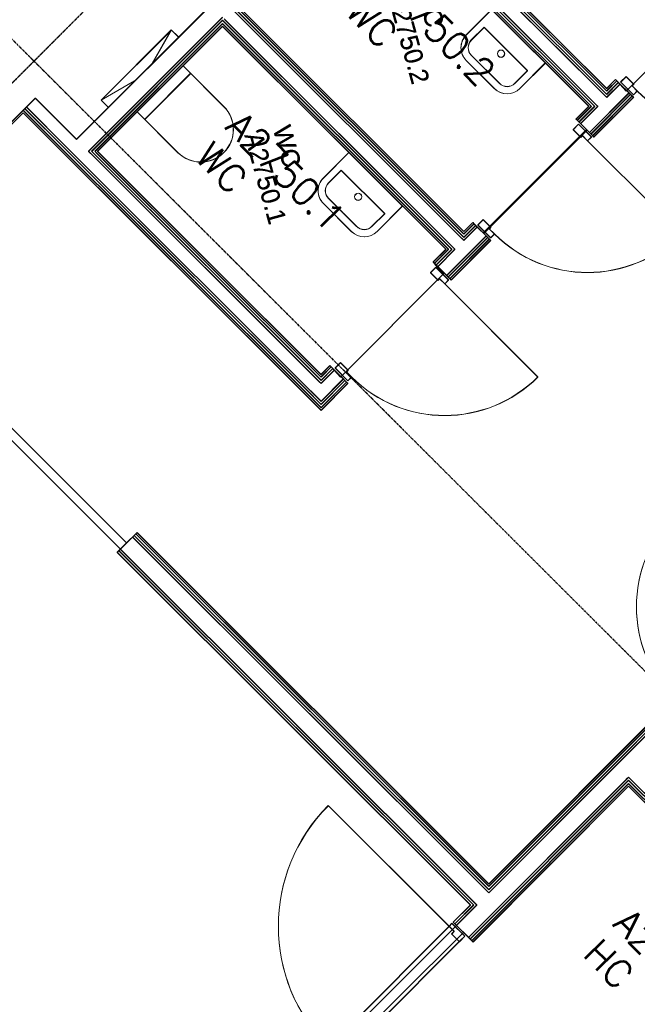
# Model space of a CAD drawing. Header units: millimetres. Extents: x 1589461 to 1701858, y 2333614 to 2610588.
# Tile 44 of 50: x 1665960 to 1669382, y 2589984 to 2595440. Entities that reach past the tile are written whole.
import ezdxf
from ezdxf.enums import TextEntityAlignment as Align

# ---------------------------------------------------------------- set-up
doc = ezdxf.new("R2010")
doc.units = ezdxf.units.MM
doc.linetypes.add('zv001-h02-a-200-1-0001$0$Grid Line', pattern=[22.225, 12.7, -3.175, 3.175, -3.175])
for name, color, linetype in [('isy-zv001-h02$0$A861 soner eks', 255, 'Continuous'), ('isy-zv001-h02$0$A862-B-T', 255, 'Continuous'), ('isy-zv001-h02$0$A862-N-RLin', 255, 'Continuous'), ('isy-zv001-h02$0$A862-N-T', 255, 'Continuous'), ('isy-zv001-h02$0$A862-NA', 255, 'Continuous'), ('isy-zv001-h02$0$A862-NR', 255, 'Continuous')]:
    doc.layers.add(name, color=color, linetype=linetype)
for name, color, linetype, lineweight in [('zv001-h02-a-200-1-0001$0$24_Dør', 7, 'Continuous', 0), ('zv001-h02-a-200-1-0001$0$24_Innervegg', 7, 'Continuous', 0), ('zv001-h02-a-200-1-0001$0$271_Fast inventar', 7, 'Continuous', 0), ('zv001-h02-a-200-1-0001$0$822_Akselinjer', 7, 'Continuous', 0), ('zv001-h02-a-200-1-0001$0$83_Tekst', 7, 'Continuous', 0)]:
    doc.layers.add(name, color=color, linetype=linetype, lineweight=lineweight)
doc.styles.add('isy-zv001-h02$0$ROMANS', font='romans.shx')
doc.styles.add('isy-zv001-h02$0$Standard', font='txt')
doc.styles.add('zv001-h02-a-200-1-0001$0$Arial_9', font='arial.ttf', dxfattribs={"height": 150})

# ---------------------------------------------------------------- blocks, each defined once
blk = doc.blocks.new('isy-zv001-h02$0$Arkiv_0.975_234', base_point=(302896.2, 40813.4))
at = {"linetype": 'Continuous', "style": 'isy-zv001-h02$0$Standard', "flags": 1}
for tag in ['floor_f', 'ROOM_WALLS_SURF', 'ROOM_DOORS_SURF', 'ROOM_WINDS_SURF', 'ROOM_BASELEV', 'ROOM_HEIGHT', 'ROOM_NET_AREA', 'ROOM_REDUCED_AREA', 'ROOM_CALC_AREA', 'ROOM_VOLUME']:
    blk.add_attdef(tag, text='', height=2000, dxfattribs=at).set_placement((302896.2, 39780.3), align=Align.BOTTOM_LEFT)
at = {"layer": 'isy-zv001-h02$0$A862-B-T', "linetype": 'Continuous', "style": 'isy-zv001-h02$0$Standard'}
blk.add_attdef('Bruttoareal', text='', height=2000, dxfattribs=at).set_placement((302896.2, 39780.3), align=Align.BOTTOM_LEFT)
at = {"layer": 'isy-zv001-h02$0$A862-N-T', "color": 2, "style": 'isy-zv001-h02$0$Standard'}
blk.add_attdef('Nettoareal', text='', height=125, dxfattribs=at).set_placement((302614.3, 40514.5), align=Align.BOTTOM_LEFT)
at = {"layer": 'isy-zv001-h02$0$A862-NA', "color": 1, "style": 'isy-zv001-h02$0$Standard'}
blk.add_attdef('ROOM_NAME', text='', height=125, dxfattribs=at).set_placement((302614.3, 40702), align=Align.BOTTOM_LEFT)
at = {"layer": 'isy-zv001-h02$0$A862-NR', "style": 'isy-zv001-h02$0$Standard'}
blk.add_attdef('ROOM_NUMBER', text='', height=125, dxfattribs=at).set_placement((302614.3, 40889.5), align=Align.BOTTOM_LEFT)

msp = doc.modelspace()

# ---------------------------------------------------------------- linework, layer by layer
at = {"layer": 'isy-zv001-h02$0$A862-N-RLin'}
for points in [[(1668666.4, 2596988.4), (1667974.5, 2596295.4), (1669212, 2595059.7), (1669261.4, 2595109.3), (1669268.5, 2595102.2), (1669319.8, 2595044), (1669891.6, 2595616.6), (1669841.2, 2595674.1), (1669833.3, 2595682), (1669903.9, 2595752.7)], [(1668420.6, 2594267.2), (1668470, 2594316.7), (1668477.1, 2594309.7), (1668528.6, 2594258.7), (1669100.5, 2594831.4), (1669049.8, 2594881.5), (1669041.9, 2594889.4), (1669112.6, 2594960.2), (1667875.1, 2596195.9), (1667183.1, 2595502.9)], [(1667083.7, 2595403.3), (1666391.7, 2594710.3), (1667629.2, 2593474.7), (1667678.7, 2593524.2), (1667685.8, 2593517.1), (1667737, 2593458.9), (1668308.9, 2594031.6), (1668258.4, 2594089), (1668250.5, 2594096.9), (1668321.2, 2594167.6)], [(1668471.8, 2590328.9), (1668464.7, 2590336), (1668464.7, 2590336), (1668418.5, 2590382), (1667703.2, 2589670), (1667750.7, 2589622.6), (1667750.7, 2589622.6), (1667758.6, 2589614.7), (1667546.6, 2589402.4), (1669136.1, 2587815.3), (1670923.3, 2589605.2), (1669333.8, 2591192.2)]]:
    msp.add_lwpolyline(points, close=True, dxfattribs=at)
for points in [[(1669895.1, 2595620.2), (1669323.3, 2595047.5), (1669353.4, 2595017.4), (1669361.3, 2595009.5), (1669141.8, 2594789.7), (1669134.7, 2594796.7), (1669103.8, 2594827.6), (1668531.9, 2594254.9), (1668562, 2594224.9), (1668570, 2594217), (1668350.4, 2593997.1), (1668343.4, 2594004.2), (1668312.4, 2594035.1), (1667740.5, 2593462.4), (1667770.7, 2593432.3), (1667778.6, 2593424.4), (1667629.7, 2593275.3), (1667622.7, 2593282.4), (1665979.3, 2594923.3), (1665131.7, 2594074.4)], [(1665703.4, 2593387.4), (1666551.7, 2592540.3), (1666602.7, 2592591.4), (1666609.8, 2592598.5), (1668559.3, 2590651.8), (1669556.1, 2591650.1)], [(1665668.3, 2593353.9), (1666518.8, 2592505.6), (1666500.6, 2592487.5), (1668456.9, 2590535.1), (1668361.7, 2590439.8), (1668379.8, 2590420.8), (1667666.1, 2589706.1), (1667648.1, 2589725.1), (1667033.7, 2589108.1), (1668843.4, 2587301), (1669002.6, 2587460.4), (1676263.6, 2580188.3)]]:
    msp.add_lwpolyline(points, dxfattribs=at)
at = {"layer": 'zv001-h02-a-200-1-0001$0$24_Dør'}
for p, q in [((1669289.7, 2595095.1), (1669319.4, 2595124.9)), ((1669360.5, 2595024.5), (1669289.7, 2595095.1)), ((1669290.1, 2595093.8), (1669319.8, 2595123.5)), ((1669360.8, 2595023.2), (1669290.1, 2595093.8)), ((1669361.9, 2595082.5), (1669319.4, 2595124.9)), ((1669362.2, 2595081.1), (1669319.8, 2595123.5)), ((1669361.9, 2595082.5), (1669353.4, 2595074)), ((1669362.2, 2595081.1), (1669353.7, 2595072.7)), ((1669381.7, 2595045.7), (1669353.4, 2595074)), ((1669382, 2595044.4), (1669353.7, 2595072.7)), ((1669381.7, 2595045.7), (1669360.5, 2595024.5)), ((1669382, 2595044.4), (1669360.8, 2595023.2)), ((1669056.5, 2594861.6), (1669026.9, 2594831.9)), ((1669056.9, 2594860.3), (1669027.2, 2594830.6)), ((1669127.3, 2594791), (1669056.5, 2594861.6)), ((1669127.7, 2594789.6), (1669056.9, 2594860.3)), ((1669069.3, 2594789.5), (1669026.9, 2594831.9)), ((1669069.7, 2594788.2), (1669027.2, 2594830.6)), ((1669069.3, 2594789.5), (1669077.8, 2594798)), ((1669069.7, 2594788.2), (1669078.2, 2594796.7)), ((1669106.1, 2594769.7), (1669077.8, 2594798)), ((1669106.5, 2594768.4), (1669078.2, 2594796.7)), ((1669106.1, 2594769.7), (1669127.3, 2594791)), ((1669106.1, 2594769.7), (1669622.7, 2594253.9)), ((1669106.5, 2594768.4), (1669127.7, 2594789.6)), ((1669106.5, 2594768.4), (1669623, 2594252.6)), ((1668498.3, 2594302.6), (1668528, 2594332.3)), ((1668498.7, 2594301.3), (1668528.4, 2594331)), ((1668570.5, 2594289.9), (1668528, 2594332.3)), ((1668570.8, 2594288.6), (1668528.4, 2594331)), ((1668569.1, 2594231.9), (1668498.3, 2594302.6)), ((1668569.5, 2594230.6), (1668498.7, 2594301.3)), ((1668570.5, 2594289.9), (1668562, 2594281.4)), ((1668590.3, 2594253.2), (1668562, 2594281.4)), ((1668570.8, 2594288.6), (1668562.4, 2594280.1)), ((1668590.7, 2594251.8), (1668562.4, 2594280.1)), ((1668590.3, 2594253.2), (1668569.1, 2594231.9)), ((1668590.7, 2594251.8), (1668569.5, 2594230.6)), ((1668265.2, 2594069.1), (1668235.5, 2594039.4)), ((1668278, 2593997), (1668235.5, 2594039.4)), ((1668265.5, 2594067.8), (1668235.9, 2594038)), ((1668335.9, 2593998.4), (1668265.2, 2594069.1)), ((1668336.3, 2593997.1), (1668265.5, 2594067.8)), ((1668278.3, 2593995.6), (1668235.9, 2594038)), ((1668278, 2593997), (1668286.4, 2594005.5)), ((1668278.3, 2593995.6), (1668286.8, 2594004.1)), ((1668314.7, 2593977.2), (1668286.4, 2594005.5)), ((1668315.1, 2593975.9), (1668286.8, 2594004.1)), ((1668314.7, 2593977.2), (1668335.9, 2593998.4)), ((1668315.1, 2593975.9), (1668336.3, 2593997.1)), ((1668314.7, 2593977.2), (1668831.3, 2593461.4)), ((1668315.1, 2593975.9), (1668831.7, 2593460.1)), ((1667707, 2593510.1), (1667736.6, 2593539.8)), ((1667777.7, 2593439.4), (1667707, 2593510.1)), ((1667707.3, 2593508.7), (1667737, 2593538.4)), ((1667778.1, 2593438.1), (1667707.3, 2593508.7)), ((1667779.1, 2593497.4), (1667736.6, 2593539.8)), ((1667779.5, 2593496.1), (1667737, 2593538.4)), ((1667779.1, 2593497.4), (1667770.6, 2593488.9)), ((1667779.5, 2593496.1), (1667771, 2593487.6)), ((1667798.9, 2593460.6), (1667770.6, 2593488.9)), ((1667799.3, 2593459.3), (1667771, 2593487.6)), ((1667798.9, 2593460.6), (1667777.7, 2593439.4)), ((1667799.3, 2593459.3), (1667778.1, 2593438.1)), ((1668339.1, 2590417.1), (1667669.7, 2591085.6)), ((1668339.5, 2590415.8), (1667670, 2591084.2)), ((1667670.7, 2589747.7), (1668339.1, 2590417.1)), ((1667671, 2589746.4), (1668339.5, 2590415.8)), ((1668339.1, 2590417.1), (1668354.6, 2590432.7)), ((1668339.1, 2590417.1), (1668367.4, 2590388.9)), ((1668339.5, 2590415.8), (1668355, 2590431.4)), ((1668339.5, 2590415.8), (1668367.8, 2590387.5)), ((1668353.3, 2590374.7), (1668367.4, 2590388.9)), ((1668353.6, 2590373.4), (1668367.8, 2590387.5)), ((1668354.6, 2590432.7), (1668425.4, 2590362)), ((1668355, 2590431.4), (1668425.8, 2590360.7)), ((1667741.4, 2589677.1), (1668409.9, 2590346.5)), ((1667741.8, 2589675.7), (1668410.2, 2590345.1)), ((1668353.3, 2590374.7), (1668395.7, 2590332.3)), ((1668353.6, 2590373.4), (1668396.1, 2590331)), ((1668425.4, 2590362), (1668395.7, 2590332.3)), ((1668425.8, 2590360.7), (1668396.1, 2590331))]:
    msp.add_line(p, q, dxfattribs=at)
for centre, radius, start, end in [((1669897.5, 2595562.3), 730, 225.0424, 315.0424), ((1669897.8, 2595561), 730, 225.0424, 315.0424), ((1669106.1, 2594769.7), 730, 225.0424, 315.0424), ((1669106.5, 2594768.4), 730, 225.0424, 315.0424), ((1668314.7, 2593977.2), 730, 225.0424, 315.0424), ((1668315.1, 2593975.9), 730, 225.0424, 315.0424), ((1670107.3, 2592187.9), 730, 135.0424, 225.0424), ((1670107.6, 2592186.6), 730, 135.0424, 225.0424), ((1668339.1, 2590417.1), 946, 135.0424, 225.0424), ((1668339.5, 2590415.8), 946, 135.0424, 225.0424)]:
    msp.add_arc(centre, radius, start, end, dxfattribs=at)
at = {"layer": 'zv001-h02-a-200-1-0001$0$24_Innervegg'}
for p, q in [((1666274.2, 2594778.3), (1669372.5, 2597881.2)), ((1666274.5, 2594776.9), (1669372.9, 2597879.9)), ((1667941.8, 2596278.6), (1669194.3, 2595027.9)), ((1667942.2, 2596277.2), (1669194.7, 2595026.6)), ((1667950.3, 2596287.1), (1669202.8, 2595036.4)), ((1667950.7, 2596285.7), (1669203.2, 2595035.1)), ((1669212, 2595045.6), (1667959.5, 2596296.3)), ((1669212.3, 2595044.3), (1667959.8, 2596294.9)), ((1667966.6, 2596289.2), (1669212, 2595045.6)), ((1667966.9, 2596287.9), (1669212.3, 2595044.3)), ((1669212, 2595059.7), (1667973.6, 2596296.3)), ((1669212.3, 2595058.4), (1667974, 2596294.9)), ((1667892.4, 2596229), (1669144.9, 2594978.4)), ((1667892.7, 2596227.7), (1669145.2, 2594977.1)), ((1667874.7, 2596211.3), (1669127.2, 2594960.7)), ((1669127.2, 2594960.7), (1667874.7, 2596211.3)), ((1667874.7, 2596197.2), (1669113.1, 2594960.7)), ((1667875, 2596210), (1669127.6, 2594959.4)), ((1669127.6, 2594959.4), (1667875, 2596210)), ((1667875.1, 2596195.9), (1669113.4, 2594959.4)), ((1667883.9, 2596220.5), (1669136.4, 2594969.9)), ((1667884.2, 2596219.2), (1669136.7, 2594968.6)), ((1667150.4, 2595486), (1668402.9, 2594235.4)), ((1667150.8, 2595484.7), (1668403.3, 2594234)), ((1667158.9, 2595494.5), (1668411.4, 2594243.9)), ((1667159.3, 2595493.2), (1668411.8, 2594242.5)), ((1667168.1, 2595503.7), (1668420.6, 2594253.1)), ((1668420.6, 2594253.1), (1667168.1, 2595503.7)), ((1667168.5, 2595502.4), (1668421, 2594251.7)), ((1668421, 2594251.7), (1667168.5, 2595502.4)), ((1668420.6, 2594267.2), (1667182.2, 2595503.7)), ((1668421, 2594265.9), (1667182.6, 2595502.4)), ((1666341.4, 2594711.1), (1667083.3, 2595454.2)), ((1666341.7, 2594709.8), (1667083.6, 2595452.8)), ((1666358.3, 2594711.2), (1667083.3, 2595437.2)), ((1666358.7, 2594709.8), (1667083.7, 2595435.9)), ((1667083.3, 2595418.8), (1666376.7, 2594711.2)), ((1667076.2, 2595411.7), (1666376.7, 2594711.2)), ((1667083.7, 2595417.5), (1666377.1, 2594709.8)), ((1667076.6, 2595410.4), (1666377.1, 2594709.8)), ((1666390.9, 2594711.2), (1667083.3, 2595404.7)), ((1666391.2, 2594709.9), (1667083.7, 2595403.3)), ((1667083.3, 2595418.8), (1667076.2, 2595411.7)), ((1667083.7, 2595417.5), (1667076.6, 2595410.4)), ((1667092.5, 2595428), (1667083.3, 2595437.2)), ((1668335.8, 2594168.1), (1667083.3, 2595418.8)), ((1667083.3, 2595418.8), (1668335.8, 2594168.1)), ((1667083.3, 2595404.7), (1668321.7, 2594168.1)), ((1667092.9, 2595426.7), (1667083.7, 2595435.9)), ((1668336.2, 2594166.8), (1667083.7, 2595417.5)), ((1667083.7, 2595417.5), (1668336.2, 2594166.8)), ((1667083.7, 2595403.3), (1668322, 2594166.8)), ((1667101, 2595436.5), (1667091.8, 2595445.7)), ((1667101.3, 2595435.2), (1667092.1, 2595444.3)), ((1667092.5, 2595428), (1668345, 2594177.3)), ((1667092.9, 2595426.7), (1668345.4, 2594176)), ((1667101, 2595436.5), (1668353.5, 2594185.8)), ((1667101.3, 2595435.2), (1668353.8, 2594184.5)), ((1669261.4, 2595109.3), (1669212, 2595059.7)), ((1669268.5, 2595102.2), (1669212, 2595045.6)), ((1669277.7, 2595093), (1669212, 2595027.2)), ((1669286.2, 2595084.5), (1669212, 2595010.2)), ((1669261.8, 2595107.9), (1669212.3, 2595058.4)), ((1669268.9, 2595100.9), (1669212.3, 2595044.3)), ((1669278.1, 2595091.7), (1669212.4, 2595025.9)), ((1669286.5, 2595083.2), (1669212.4, 2595008.9)), ((1669219.1, 2595052.7), (1669268.5, 2595102.2)), ((1669219.4, 2595051.4), (1669268.9, 2595100.9)), ((1669268.5, 2595102.2), (1669261.4, 2595109.3)), ((1669268.9, 2595100.9), (1669261.8, 2595107.9)), ((1669353.4, 2595017.4), (1669268.5, 2595102.2)), ((1669353.8, 2595016.1), (1669268.9, 2595100.9)), ((1669335.7, 2595035.1), (1669116.7, 2594815.7)), ((1669336.1, 2595033.7), (1669117, 2594814.4)), ((1669344.2, 2595026.6), (1669125.2, 2594807.2)), ((1669344.6, 2595025.3), (1669125.5, 2594805.9)), ((1669194.3, 2595027.9), (1669203.5, 2595018.7)), ((1669194.7, 2595026.6), (1669203.9, 2595017.4)), ((1669202.8, 2595036.4), (1669212, 2595027.2)), ((1669203.2, 2595035.1), (1669212.4, 2595025.9)), ((1669212, 2595045.6), (1669219.1, 2595052.7)), ((1669212.3, 2595044.3), (1669219.4, 2595051.4)), ((1666046.1, 2595006), (1665979, 2594938.8)), ((1666046.4, 2595004.7), (1665979.3, 2594937.5)), ((1666274.2, 2594778.3), (1666046.1, 2595006)), ((1666274.5, 2594776.9), (1666046.4, 2595004.7)), ((1669134.4, 2594798), (1669353.4, 2595017.4)), ((1669353.4, 2595017.4), (1669134.4, 2594798)), ((1669134.7, 2594796.7), (1669353.8, 2595016.1)), ((1669353.8, 2595016.1), (1669134.7, 2594796.7)), ((1669136.4, 2594969.9), (1669145.6, 2594960.7)), ((1669136.7, 2594968.6), (1669145.9, 2594959.4)), ((1669141.4, 2594791), (1669360.5, 2595010.3)), ((1669141.8, 2594789.7), (1669360.8, 2595009)), ((1669144.9, 2594978.4), (1669154.1, 2594969.2)), ((1669145.2, 2594977.1), (1669154.4, 2594967.9)), ((1669154.1, 2594969.2), (1669162.6, 2594960.7)), ((1669154.4, 2594967.9), (1669162.9, 2594959.4)), ((1669203.5, 2595018.7), (1669212, 2595010.2)), ((1669203.9, 2595017.4), (1669212.4, 2595008.9)), ((1669360.5, 2595010.3), (1669353.4, 2595017.4)), ((1669360.8, 2595009), (1669353.8, 2595016.1)), ((1665971.9, 2594931.7), (1665116.7, 2594075.2)), ((1665972.3, 2594930.4), (1665117, 2594073.9)), ((1665130.8, 2594075.2), (1665979, 2594924.6)), ((1665131.2, 2594073.9), (1665979.3, 2594923.3)), ((1665979, 2594938.8), (1665971.9, 2594931.7)), ((1665979.3, 2594937.4), (1665972.3, 2594930.4)), ((1665979, 2594938.8), (1666207, 2594711)), ((1667629.4, 2593290.8), (1665979, 2594938.8)), ((1665979, 2594924.6), (1667622.3, 2593283.7)), ((1665979.3, 2594937.5), (1666207.4, 2594709.7)), ((1667629.7, 2593289.5), (1665979.3, 2594937.4)), ((1665979.3, 2594923.3), (1667622.7, 2593282.4)), ((1665988.1, 2594948), (1666216.2, 2594720.2)), ((1665988.5, 2594946.7), (1666216.6, 2594718.9)), ((1665996.6, 2594956.5), (1666224.7, 2594728.7)), ((1665997, 2594955.1), (1666225, 2594727.4)), ((1669113.1, 2594960.7), (1669042.4, 2594889.9)), ((1669113.4, 2594959.4), (1669042.7, 2594888.6)), ((1669127.2, 2594960.7), (1669049.5, 2594882.8)), ((1669049.5, 2594882.8), (1669120.1, 2594953.6)), ((1669127.6, 2594959.4), (1669049.8, 2594881.5)), ((1669049.8, 2594881.5), (1669120.5, 2594952.3)), ((1669145.6, 2594960.7), (1669058.7, 2594873.6)), ((1669145.9, 2594959.4), (1669059, 2594872.3)), ((1669162.6, 2594960.7), (1669067.1, 2594865.2)), ((1669162.9, 2594959.4), (1669067.5, 2594863.8)), ((1669120.1, 2594953.6), (1669127.2, 2594960.7)), ((1669120.5, 2594952.3), (1669127.6, 2594959.4)), ((1669042.4, 2594889.9), (1669049.5, 2594882.8)), ((1669042.7, 2594888.6), (1669049.8, 2594881.5)), ((1669049.5, 2594882.8), (1669134.4, 2594798)), ((1669049.8, 2594881.5), (1669134.7, 2594796.7)), ((1669134.4, 2594798), (1669141.4, 2594791)), ((1669134.7, 2594796.7), (1669141.8, 2594789.7)), ((1666207, 2594711), (1666282.7, 2594635.4)), ((1666207.4, 2594709.7), (1666283.1, 2594634.1)), ((1666283.4, 2594653.1), (1666216.2, 2594720.2)), ((1666283.8, 2594651.8), (1666216.6, 2594718.9)), ((1666291.9, 2594661.6), (1666224.7, 2594728.7)), ((1666292.3, 2594660.3), (1666225, 2594727.4)), ((1666349.9, 2594702.7), (1666341.4, 2594711.1)), ((1666350.2, 2594701.3), (1666341.7, 2594709.8)), ((1666359.1, 2594693.5), (1666349.9, 2594702.7)), ((1666359.4, 2594692.2), (1666350.2, 2594701.3)), ((1666367.5, 2594702), (1666358.3, 2594711.2)), ((1666367.9, 2594700.6), (1666358.7, 2594709.8)), ((1667620.1, 2593451.3), (1666367.5, 2594702)), ((1667620.4, 2593450), (1666367.9, 2594700.6)), ((1666376.7, 2594711.2), (1666383.8, 2594704.1)), ((1667629.2, 2593460.5), (1666376.7, 2594711.2)), ((1666377.1, 2594709.8), (1666384.2, 2594702.8)), ((1667629.6, 2593459.2), (1666377.1, 2594709.8)), ((1666383.8, 2594704.1), (1667629.2, 2593460.5)), ((1666384.2, 2594702.8), (1667629.6, 2593459.2)), ((1667629.2, 2593474.7), (1666390.9, 2594711.2)), ((1667629.6, 2593473.3), (1666391.2, 2594709.9)), ((1666291.9, 2594644.6), (1666283.4, 2594653.1)), ((1666292.3, 2594643.3), (1666283.8, 2594651.8)), ((1666300.4, 2594653.1), (1666291.9, 2594661.6)), ((1666301.1, 2594635.5), (1666291.9, 2594644.6)), ((1666300.8, 2594651.8), (1666292.3, 2594660.3)), ((1666301.5, 2594634.1), (1666292.3, 2594643.3)), ((1666309.6, 2594643.9), (1666300.4, 2594653.1)), ((1666310, 2594642.6), (1666300.8, 2594651.8)), ((1667562.1, 2593393.3), (1666309.6, 2594643.9)), ((1667562.5, 2593392), (1666310, 2594642.6)), ((1667611.6, 2593442.8), (1666359.1, 2594693.5)), ((1667611.9, 2593441.5), (1666359.4, 2594692.2)), ((1666282.7, 2594635.4), (1666291.9, 2594626.3)), ((1666283.1, 2594634.1), (1666292.3, 2594624.9)), ((1666291.9, 2594626.3), (1667544.4, 2593375.6)), ((1666292.3, 2594624.9), (1667544.8, 2593374.3)), ((1667553.6, 2593384.8), (1666301.1, 2594635.5)), ((1667554, 2593383.5), (1666301.5, 2594634.1)), ((1668470, 2594316.7), (1668420.6, 2594267.2)), ((1668470.4, 2594315.4), (1668421, 2594265.9)), ((1668477.1, 2594309.7), (1668470, 2594316.7)), ((1668477.5, 2594308.3), (1668470.4, 2594315.4)), ((1668477.1, 2594309.7), (1668420.6, 2594253.1)), ((1668486.3, 2594300.5), (1668420.6, 2594234.7)), ((1668494.8, 2594292), (1668420.6, 2594217.7)), ((1668420.6, 2594253.1), (1668427.7, 2594260.1)), ((1668477.5, 2594308.3), (1668421, 2594251.7)), ((1668486.7, 2594299.1), (1668421, 2594233.3)), ((1668495.2, 2594290.7), (1668421, 2594216.4)), ((1668421, 2594251.7), (1668428, 2594258.8)), ((1668427.7, 2594260.1), (1668477.1, 2594309.7)), ((1668428, 2594258.8), (1668477.5, 2594308.3)), ((1668562, 2594224.9), (1668477.1, 2594309.7)), ((1668562.4, 2594223.5), (1668477.5, 2594308.3)), ((1668544.3, 2594242.5), (1668325.3, 2594023.2)), ((1668544.7, 2594241.2), (1668325.7, 2594021.8)), ((1668552.8, 2594234), (1668333.8, 2594014.7)), ((1668553.2, 2594232.7), (1668334.2, 2594013.4)), ((1668343, 2594005.5), (1668562, 2594224.9)), ((1668562, 2594224.9), (1668343, 2594005.5)), ((1668343.4, 2594004.2), (1668562.4, 2594223.5)), ((1668562.4, 2594223.5), (1668343.4, 2594004.2)), ((1668350.1, 2593998.4), (1668569.1, 2594217.8)), ((1668350.4, 2593997.1), (1668569.5, 2594216.5)), ((1668402.9, 2594235.4), (1668412.1, 2594226.2)), ((1668403.3, 2594234), (1668412.5, 2594224.9)), ((1668411.4, 2594243.9), (1668420.6, 2594234.7)), ((1668411.8, 2594242.5), (1668421, 2594233.3)), ((1668412.1, 2594226.2), (1668420.6, 2594217.7)), ((1668412.5, 2594224.9), (1668421, 2594216.4)), ((1668569.1, 2594217.8), (1668562, 2594224.9)), ((1668569.5, 2594216.5), (1668562.4, 2594223.5)), ((1668321.7, 2594168.1), (1668251, 2594097.4)), ((1668322, 2594166.8), (1668251.4, 2594096)), ((1668335.8, 2594168.1), (1668258.1, 2594090.3)), ((1668258.1, 2594090.3), (1668328.8, 2594161.1)), ((1668336.2, 2594166.8), (1668258.4, 2594089)), ((1668258.4, 2594089), (1668329.1, 2594159.7)), ((1668354.2, 2594168.2), (1668267.3, 2594081.1)), ((1668354.6, 2594166.8), (1668267.6, 2594079.8)), ((1668371.2, 2594168.2), (1668275.8, 2594072.6)), ((1668371.5, 2594166.8), (1668276.1, 2594071.3)), ((1668328.8, 2594161.1), (1668335.8, 2594168.1)), ((1668329.1, 2594159.7), (1668336.2, 2594166.8)), ((1668345, 2594177.3), (1668354.2, 2594168.2)), ((1668345.4, 2594176), (1668354.6, 2594166.8)), ((1668353.5, 2594185.8), (1668362.7, 2594176.6)), ((1668353.8, 2594184.5), (1668363, 2594175.3)), ((1668362.7, 2594176.6), (1668371.2, 2594168.2)), ((1668363, 2594175.3), (1668371.5, 2594166.8)), ((1668251, 2594097.4), (1668258.1, 2594090.3)), ((1668251.4, 2594096), (1668258.4, 2594089)), ((1668258.1, 2594090.3), (1668343, 2594005.5)), ((1668258.4, 2594089), (1668343.4, 2594004.2)), ((1668343, 2594005.5), (1668350.1, 2593998.4)), ((1668343.4, 2594004.2), (1668350.4, 2593997.1)), ((1667678.7, 2593524.2), (1667629.2, 2593474.7)), ((1667685.8, 2593517.1), (1667629.2, 2593460.5)), ((1667694.9, 2593507.9), (1667629.3, 2593442.1)), ((1667703.4, 2593499.4), (1667629.3, 2593425.2)), ((1667679, 2593522.8), (1667629.6, 2593473.3)), ((1667686.1, 2593515.8), (1667629.6, 2593459.2)), ((1667695.3, 2593506.6), (1667629.6, 2593440.8)), ((1667703.8, 2593498.1), (1667629.6, 2593423.8)), ((1667636.3, 2593467.6), (1667685.8, 2593517.1)), ((1667636.7, 2593466.3), (1667686.1, 2593515.8)), ((1667685.8, 2593517.1), (1667678.7, 2593524.2)), ((1667686.1, 2593515.8), (1667679, 2593522.8)), ((1667770.7, 2593432.3), (1667685.8, 2593517.1)), ((1667771, 2593431), (1667686.1, 2593515.8)), ((1667620.8, 2593433.6), (1667611.6, 2593442.8)), ((1667621.1, 2593432.3), (1667611.9, 2593441.5)), ((1667629.3, 2593442.1), (1667620.1, 2593451.3)), ((1667629.6, 2593440.8), (1667620.4, 2593450)), ((1667629.2, 2593460.5), (1667636.3, 2593467.6)), ((1667753, 2593450), (1667629.3, 2593326.2)), ((1667761.5, 2593441.5), (1667629.3, 2593309.2)), ((1667629.6, 2593459.2), (1667636.7, 2593466.3)), ((1667753.3, 2593448.7), (1667629.7, 2593324.8)), ((1667761.8, 2593440.2), (1667629.7, 2593307.9)), ((1667620.9, 2593317.7), (1667553.6, 2593384.8)), ((1667579.8, 2593375.6), (1667562.1, 2593393.3)), ((1667580.2, 2593374.3), (1667562.5, 2593392)), ((1667629.3, 2593425.2), (1667620.8, 2593433.6)), ((1667629.6, 2593423.8), (1667621.1, 2593432.3)), ((1667629.4, 2593290.8), (1667770.7, 2593432.3)), ((1667770.7, 2593432.3), (1667629.4, 2593290.8)), ((1667629.4, 2593276.7), (1667777.7, 2593425.3)), ((1667629.7, 2593289.5), (1667771, 2593431)), ((1667771, 2593431), (1667629.7, 2593289.5)), ((1667629.7, 2593275.3), (1667778.1, 2593423.9)), ((1667777.7, 2593425.3), (1667770.7, 2593432.3)), ((1667778.1, 2593423.9), (1667771, 2593431)), ((1667544.4, 2593375.6), (1667620.2, 2593300)), ((1667544.8, 2593374.3), (1667620.5, 2593298.7)), ((1667621.2, 2593316.3), (1667554, 2593383.5)), ((1667629.3, 2593326.2), (1667579.8, 2593375.6)), ((1667629.7, 2593324.8), (1667580.2, 2593374.3)), ((1667620.2, 2593300), (1667629.4, 2593290.8)), ((1667620.5, 2593298.7), (1667629.7, 2593289.5)), ((1667629.3, 2593309.2), (1667620.9, 2593317.7)), ((1667629.7, 2593307.9), (1667621.2, 2593316.3)), ((1667622.3, 2593283.7), (1667629.4, 2593276.7)), ((1667622.7, 2593282.4), (1667629.7, 2593275.3)), ((1666602.7, 2592591.4), (1666500.3, 2592488.8)), ((1666603.1, 2592590.1), (1666500.6, 2592487.5)), ((1668541.6, 2590620), (1666585, 2592573.7)), ((1668542, 2590618.7), (1666585.4, 2592572.4)), ((1668550.1, 2590628.5), (1666593.5, 2592582.2)), ((1668550.5, 2590627.1), (1666593.9, 2592580.9)), ((1666609.8, 2592598.5), (1666602.7, 2592591.4)), ((1668559.3, 2590637.7), (1666602.7, 2592591.4)), ((1666602.7, 2592591.4), (1668552.2, 2590644.7)), ((1666610.1, 2592597.1), (1666603.1, 2592590.1)), ((1668559.7, 2590636.3), (1666603.1, 2592590.1)), ((1666603.1, 2592590.1), (1668552.6, 2590643.4)), ((1668559.3, 2590651.8), (1666609.8, 2592598.5)), ((1668559.7, 2590650.5), (1666610.1, 2592597.1)), ((1666500.3, 2592488.8), (1668456.9, 2590535.1)), ((1666500.6, 2592487.5), (1668457.2, 2590533.7)), ((1668466, 2590544.3), (1666509.4, 2592498)), ((1668466.4, 2590542.9), (1666509.8, 2592496.7)), ((1668474.5, 2590552.8), (1666517.9, 2592506.5)), ((1668474.9, 2590551.4), (1666518.3, 2592505.1)), ((1669556.1, 2591650.1), (1668559.3, 2590651.8)), ((1668559.3, 2590637.7), (1669563.2, 2591643.1)), ((1669556.5, 2591648.8), (1668559.7, 2590650.5)), ((1668559.7, 2590636.3), (1669563.6, 2591641.7)), ((1669506.3, 2591586.1), (1669230.8, 2591310.2)), ((1669506.7, 2591584.8), (1669231.2, 2591308.8)), ((1669497.9, 2591559.2), (1669257.7, 2591318.7)), ((1669498.2, 2591557.9), (1669258, 2591317.3)), ((1669506.4, 2591550.7), (1669266.2, 2591310.2)), ((1669506.7, 2591549.4), (1669266.5, 2591308.9)), ((1669257.7, 2591318.7), (1669249.2, 2591310.2)), ((1669258, 2591317.3), (1669249.6, 2591308.9)), ((1669230.8, 2591310.2), (1668559.3, 2590637.7)), ((1668559.3, 2590619.3), (1669240, 2591301)), ((1668559.3, 2590602.3), (1669248.5, 2591292.5)), ((1669231.2, 2591308.8), (1668559.7, 2590636.3)), ((1668559.7, 2590618), (1669240.4, 2591299.7)), ((1668559.7, 2590601), (1669248.9, 2591291.2)), ((1669249.2, 2591310.2), (1669240, 2591301)), ((1669249.6, 2591308.9), (1669240.4, 2591299.7)), ((1669257.7, 2591301.7), (1669248.5, 2591292.5)), ((1669258, 2591300.4), (1669248.9, 2591291.2)), ((1669266.2, 2591310.2), (1669257.7, 2591301.7)), ((1669266.5, 2591308.9), (1669258, 2591300.4)), ((1668446.6, 2590355), (1669315.7, 2591225.4)), ((1668447, 2590353.7), (1669316.1, 2591224)), ((1668455.1, 2590346.5), (1669324.2, 2591216.9)), ((1668455.5, 2590345.2), (1669324.6, 2591215.6)), ((1668464.3, 2590337.3), (1669333.4, 2591207.7)), ((1668464.7, 2590336), (1669333.8, 2591206.4)), ((1669324.9, 2591234.6), (1669315.7, 2591225.4)), ((1669325.3, 2591233.2), (1669316.1, 2591224)), ((1669333.4, 2591226.1), (1669324.2, 2591216.9)), ((1669333.8, 2591224.8), (1669324.6, 2591215.6)), ((1669333.4, 2591243.1), (1669324.9, 2591234.6)), ((1669333.7, 2591241.7), (1669325.3, 2591233.2)), ((1669333.4, 2591207.7), (1669326.3, 2591200.6)), ((1669333.8, 2591206.4), (1669326.7, 2591199.3)), ((1670955.6, 2589623.2), (1669333.4, 2591243.1)), ((1670947.1, 2589614.7), (1669333.4, 2591226.1)), ((1670931, 2589612.7), (1669333.4, 2591207.7)), ((1669333.4, 2591207.7), (1670938, 2589605.5)), ((1670956, 2589621.9), (1669333.7, 2591241.7)), ((1670947.5, 2589613.4), (1669333.8, 2591224.8)), ((1670931.3, 2589611.4), (1669333.8, 2591206.4)), ((1669333.8, 2591206.4), (1670938.3, 2589604.2)), ((1669326.3, 2591200.6), (1668464.3, 2590337.3)), ((1669326.7, 2591199.3), (1668464.7, 2590336)), ((1668471.4, 2590330.3), (1669333.4, 2591193.6)), ((1668471.8, 2590328.9), (1669333.8, 2591192.2)), ((1669333.4, 2591193.6), (1670923.9, 2589605.6)), ((1669333.8, 2591192.2), (1670924.3, 2589604.3)), ((1668550.8, 2590610.8), (1668541.6, 2590620)), ((1668551.2, 2590609.5), (1668542, 2590618.7)), ((1668559.3, 2590619.3), (1668550.1, 2590628.5)), ((1668559.7, 2590618), (1668550.5, 2590627.1)), ((1668559.3, 2590602.3), (1668550.8, 2590610.8)), ((1668559.7, 2590601), (1668551.2, 2590609.5)), ((1668552.2, 2590644.7), (1668559.3, 2590637.7)), ((1668552.6, 2590643.4), (1668559.7, 2590636.3)), ((1668483.7, 2590543.6), (1668474.5, 2590552.8)), ((1668484.1, 2590542.2), (1668474.9, 2590551.4)), ((1668456.9, 2590535.1), (1668361.7, 2590439.8)), ((1668457.2, 2590533.7), (1668362.1, 2590438.4)), ((1668370.9, 2590430.6), (1668475.2, 2590535.1)), ((1668371.3, 2590429.3), (1668475.6, 2590533.8)), ((1668379.4, 2590422.1), (1668492.2, 2590535.1)), ((1668379.8, 2590420.8), (1668492.6, 2590533.8)), ((1668475.2, 2590535.1), (1668466, 2590544.3)), ((1668475.6, 2590533.8), (1668466.4, 2590542.9)), ((1668492.2, 2590535.1), (1668483.7, 2590543.6)), ((1668492.6, 2590533.8), (1668484.1, 2590542.2)), ((1668361.7, 2590439.8), (1668464.3, 2590337.3)), ((1668362.1, 2590438.4), (1668464.7, 2590336)), ((1668464.3, 2590337.3), (1668471.4, 2590330.3)), ((1668464.7, 2590336), (1668471.8, 2590328.9))]:
    msp.add_line(p, q, dxfattribs=at)
at = {"layer": 'zv001-h02-a-200-1-0001$0$271_Fast inventar'}
for p, q in [((1668433.9, 2595356.1), (1668574.8, 2595497.2)), ((1668434.3, 2595354.8), (1668575.6, 2595496.3)), ((1668575.6, 2595496.3), (1668872.8, 2595199.6)), ((1666799.8, 2595383.9), (1666411.2, 2594994.7)), ((1666800.1, 2595382.6), (1666411.5, 2594993.4)), ((1666694.3, 2595199.1), (1666799.8, 2595383.9)), ((1666696.9, 2595201.7), (1666800.1, 2595382.6)), ((1666839.4, 2595344.4), (1666799.8, 2595383.9)), ((1666838.9, 2595343.9), (1666800.1, 2595382.6)), ((1668462.2, 2595327.9), (1668532.9, 2595398.6)), ((1668462.6, 2595326.5), (1668533.2, 2595397.3)), ((1668532.9, 2595398.6), (1668773.5, 2595158.4)), ((1668533.2, 2595397.3), (1668773.8, 2595157.1)), ((1668618, 2595087.6), (1668462.3, 2595243)), ((1668618.3, 2595086.3), (1668462.7, 2595241.7)), ((1668589.7, 2595059.3), (1668434, 2595214.7)), ((1668590.1, 2595057.9), (1668434.4, 2595213.4)), ((1668872, 2595200.4), (1668731.1, 2595059.4)), ((1668872.8, 2595199.6), (1668731.5, 2595058.1)), ((1666652.4, 2594888.1), (1666906.7, 2595142.9)), ((1666652.7, 2594886.8), (1666907.1, 2595141.6)), ((1666864.6, 2595184), (1667091.1, 2594957.9)), ((1667091.1, 2594957.9), (1666864.6, 2595184)), ((1666865.1, 2595184.4), (1667090.7, 2594959.2)), ((1667090.7, 2594959.2), (1666865.1, 2595184.4)), ((1668773.5, 2595158.4), (1668702.8, 2595087.6)), ((1668773.8, 2595157.1), (1668703.2, 2595086.3)), ((1666411.2, 2594994.7), (1666595.9, 2595100.5)), ((1666411.5, 2594993.4), (1666592.3, 2595096.9)), ((1666411.2, 2594994.7), (1666450.8, 2594955.2)), ((1666411.5, 2594993.4), (1666450.3, 2594954.7)), ((1666836.7, 2594703.1), (1666610.3, 2594929.2)), ((1666610.3, 2594929.2), (1666836.7, 2594703.1)), ((1666836.4, 2594704.4), (1666610.8, 2594929.7)), ((1666610.8, 2594929.7), (1666836.4, 2594704.4)), ((1667642.6, 2594563.6), (1667783.4, 2594704.7)), ((1667642.9, 2594562.3), (1667784.2, 2594703.8)), ((1667784.2, 2594703.8), (1668081.4, 2594407)), ((1667670.9, 2594535.3), (1667741.5, 2594606.1)), ((1667671.2, 2594534), (1667741.9, 2594604.8)), ((1667741.5, 2594606.1), (1667982.1, 2594365.9)), ((1667741.9, 2594604.8), (1667982.5, 2594364.5)), ((1667798.3, 2594266.7), (1667642.7, 2594422.2)), ((1667826.6, 2594295), (1667670.9, 2594450.5)), ((1667827, 2594293.7), (1667671.3, 2594449.1)), ((1667798.7, 2594265.4), (1667643, 2594420.8)), ((1668080.6, 2594407.9), (1667939.8, 2594266.8)), ((1668081.4, 2594407), (1667940.1, 2594265.5)), ((1667982.1, 2594365.9), (1667911.5, 2594295.1)), ((1667982.5, 2594364.5), (1667911.8, 2594293.8))]:
    msp.add_line(p, q, dxfattribs=at)
for centre in [(1668626.7, 2595252), (1668627.1, 2595250.7), (1667835.3, 2594459.4), (1667835.7, 2594458.1)]:
    msp.add_circle(centre, 20, dxfattribs=at)
for centre, radius, start, end in [((1668504.7, 2595285.5), 100, 135.0446, 225.0446), ((1668505, 2595284.2), 100, 135.0446, 225.0446), ((1668504.7, 2595285.5), 60, 135.0446, 225.0446), ((1668505, 2595284.2), 60, 135.0446, 225.0446), ((1668660.4, 2595130), 60, 225.0446, 315.0446), ((1668660.7, 2595128.7), 60, 225.0446, 315.0446), ((1668660.4, 2595130), 100, 225.0446, 315.0446), ((1668660.7, 2595128.7), 100, 225.0446, 315.0446), ((1666963.5, 2594831.8), 180, 225.0423, 45.0423), ((1666963.5, 2594831.8), 180, 225.0423, 45.0423), ((1666963.9, 2594830.5), 180, 225.0423, 45.0423), ((1666963.9, 2594830.5), 180, 225.0423, 45.0423), ((1667713.3, 2594492.9), 100, 135.0446, 225.0446), ((1667713.7, 2594491.6), 100, 135.0446, 225.0446), ((1667713.3, 2594492.9), 60, 135.0446, 225.0446), ((1667713.7, 2594491.6), 60, 135.0446, 225.0446), ((1667869, 2594337.5), 100, 225.0446, 315.0446), ((1667869.4, 2594336.2), 100, 225.0446, 315.0446), ((1667869, 2594337.5), 60, 225.0446, 315.0446), ((1667869.4, 2594336.2), 60, 225.0446, 315.0446)]:
    msp.add_arc(centre, radius, start, end, dxfattribs=at)
at = {"layer": 'zv001-h02-a-200-1-0001$0$822_Akselinjer', "color": 251, "linetype": 'zv001-h02-a-200-1-0001$0$Grid Line', "true_color": 0x636466}
for p, q in [((1670278.8, 2599455.5), (1659304.1, 2588464.7)), ((1670278.4, 2599456.8), (1659304.7, 2588467)), ((1687104.8, 2574175.3), (1662084.5, 2599158.7)), ((1687105, 2574176.1), (1662084.7, 2599159.5))]:
    msp.add_line(p, q, dxfattribs=at)

# ---------------------------------------------------------------- block references
at = {"layer": 'isy-zv001-h02$0$A861 soner eks', "linetype": 'Continuous'}
ref = msp.add_blockref('isy-zv001-h02$0$Arkiv_0.975_234', (1668001, 2595323.8), dxfattribs=dict(at, rotation=314.5267867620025))
ref.add_attrib('ROOM_NAME', 'WC', dxfattribs={"layer": 'isy-zv001-h02$0$A862-NA', "color": 1, "height": 150, "rotation": 314.5268, "style": 'isy-zv001-h02$0$ROMANS'}).set_placement((1667723.9, 2595446.6), align=Align.BOTTOM_LEFT)
ref.add_attrib('ROOM_NUMBER', 'A2750.2', dxfattribs={"layer": 'isy-zv001-h02$0$A862-NR', "height": 150, "rotation": 314.5268, "style": 'isy-zv001-h02$0$ROMANS'}).set_placement((1667891.5, 2595614.6), align=Align.BOTTOM_LEFT)
ref = msp.add_blockref('isy-zv001-h02$0$Arkiv_0.975_234', (1667168.7, 2594516.3), dxfattribs=dict(at, rotation=314.5267867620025))
ref.add_attrib('ROOM_NAME', 'WC', dxfattribs={"layer": 'isy-zv001-h02$0$A862-NA', "color": 1, "height": 150, "rotation": 314.5268, "style": 'isy-zv001-h02$0$ROMANS'}).set_placement((1666891.5, 2594639.1), align=Align.BOTTOM_LEFT)
ref.add_attrib('ROOM_NUMBER', 'A2750.1', dxfattribs={"layer": 'isy-zv001-h02$0$A862-NR', "height": 150, "rotation": 314.5268, "style": 'isy-zv001-h02$0$ROMANS'}).set_placement((1667059.2, 2594807.2), align=Align.BOTTOM_LEFT)
ref = msp.add_blockref('isy-zv001-h02$0$Arkiv_0.975_234', (1669318.3, 2590099.2), dxfattribs=dict(at, rotation=314.5267867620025))
ref.add_attrib('ROOM_NAME', 'HC', dxfattribs={"layer": 'isy-zv001-h02$0$A862-NA', "color": 1, "height": 150, "rotation": 314.5268, "style": 'isy-zv001-h02$0$ROMANS'}).set_placement((1669041.2, 2590222), align=Align.BOTTOM_LEFT)
ref.add_attrib('ROOM_NUMBER', 'A2751', dxfattribs={"layer": 'isy-zv001-h02$0$A862-NR', "height": 150, "rotation": 314.5268, "style": 'isy-zv001-h02$0$ROMANS'}).set_placement((1669208.9, 2590390.1), align=Align.BOTTOM_LEFT)

# ---------------------------------------------------------------- texts
at = {"layer": 'zv001-h02-a-200-1-0001$0$83_Tekst', "linetype": 'Continuous', "char_height": 100.07, "attachment_point": 1, "rotation": 285.4319, "style": 'zv001-h02-a-200-1-0001$0$Arial_9'}
for s, insert, width in [('WC', (1668249.5, 2595641.1), 793.692), ('WC', (1668252.6, 2595640.3), 793.692), ('A2750.2', (1668091.7, 2595604.1), 1146.69), ('A2750.2', (1668094.8, 2595603.3), 1146.69), ('WC', (1667457.2, 2594864.4), 793.692), ('WC', (1667460.3, 2594863.6), 793.692), ('A2750.1', (1667299.4, 2594827.5), 1146.69), ('A2750.1', (1667302.5, 2594826.7), 1146.69)]:
    msp.add_mtext(s, dxfattribs=dict(at, insert=insert, width=width))

doc.saveas('drawing.dxf')
